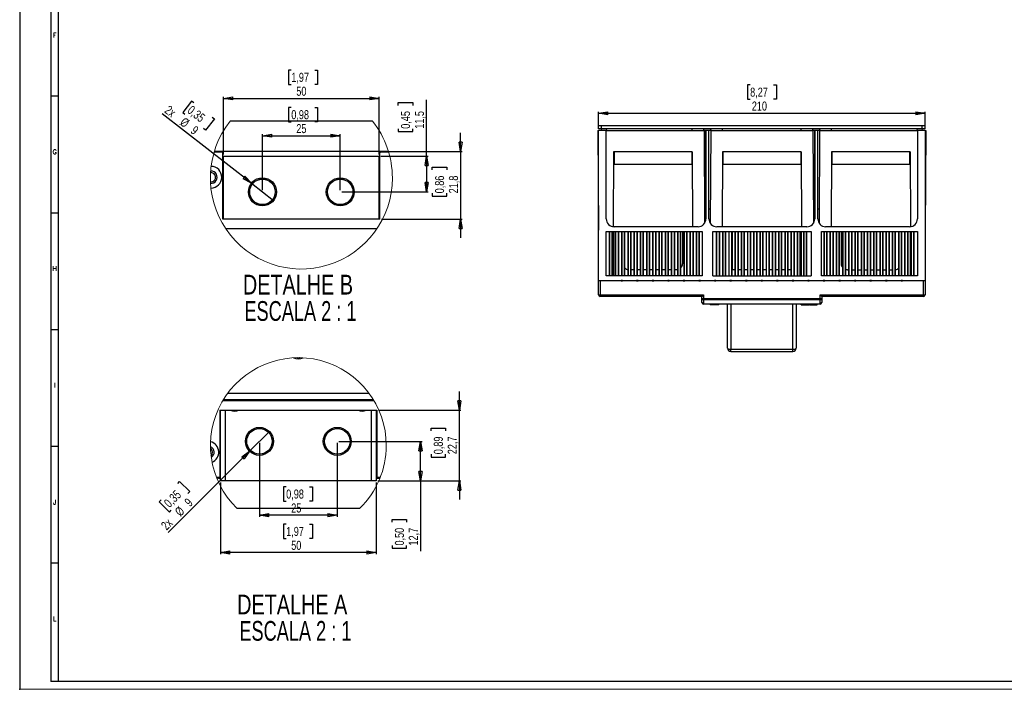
# Model space of a CAD drawing. Header units: millimetres. Extents: x 0 to 1189, y 0 to 841.
# Tile 1 of 14: x 0 to 633, y 0 to 430. Entities that reach past the tile are written whole.
import ezdxf

# ---------------------------------------------------------------- set-up
doc = ezdxf.new("R2010")
doc.units = ezdxf.units.MM
doc.header["$PDSIZE"] = -1
doc.layers.add('FORMAT', color=7, linetype='Continuous')
doc.layers.add('FORMATO', color=7, linetype='Continuous')
doc.styles.add('SLDTEXTSTYLE0', font='ROMANS')
doc.styles.add('SLDTEXTSTYLE3', font='TXT', dxfattribs={"width": 0.75})
doc.styles.add('SLDTEXTSTYLE5', font='TXT', dxfattribs={"width": 0.6875})
doc.dimstyles.new('SLDDIMSTYLE0', dxfattribs={"dimtxt": 5.820833, "dimasz": 6, "dimexe": 0, "dimexo": 0.0625, "dimgap": 1.455208, "dimtad": 1, "dimdec": 1, "dimrnd": 1e-09, "dimzin": 12, "dimdsep": 46, "dimtxsty": 'SLDTEXTSTYLE3', "dimblk1": 'CLOSED', "dimblk2": 'CLOSED', "dimsah": 1, "dimcen": 0.09, "dimadec": 0, "dimazin": 3, "dimtfac": 1, "dimtdec": 1, "dimtofl": 0, "dimtmove": 0, "dimatfit": 3, "dimldrblk": 'CLOSED', "dimfxl": 1, "dimfrac": 2, "dimtolj": 1, "dimtzin": 12, "dimarcsym": 0})
doc.dimstyles.new('SLDDIMSTYLE5', dxfattribs={"dimtxt": 5.820833, "dimasz": 6, "dimexe": 0, "dimexo": 0.0625, "dimgap": 1.455208, "dimtad": 1, "dimdec": 1, "dimlfac": 0.5, "dimrnd": 1e-09, "dimzin": 12, "dimdsep": 46, "dimtxsty": 'SLDTEXTSTYLE3', "dimblk1": 'CLOSED', "dimblk2": 'CLOSED', "dimsah": 1, "dimcen": 0.09, "dimadec": 0, "dimazin": 3, "dimtfac": 1, "dimtdec": 1, "dimtofl": 0, "dimtmove": 0, "dimatfit": 3, "dimldrblk": 'CLOSED', "dimfxl": 1, "dimfrac": 2, "dimtolj": 1, "dimtzin": 12, "dimarcsym": 0})
doc.dimstyles.new('SLDDIMSTYLE6', dxfattribs={"dimtxt": 5.820833, "dimasz": 6, "dimexe": 0, "dimexo": 0.0625, "dimgap": 1.455208, "dimtad": 1, "dimdec": 1, "dimlfac": 0.5, "dimrnd": 1e-09, "dimzin": 12, "dimdsep": 46, "dimtxsty": 'SLDTEXTSTYLE3', "dimblk1": 'CLOSED', "dimblk2": 'CLOSED', "dimsah": 1, "dimcen": 0.09, "dimadec": 0, "dimazin": 3, "dimtfac": 1, "dimtdec": 1, "dimtmove": 0, "dimatfit": 0, "dimldrblk": 'CLOSED', "dimfxl": 1, "dimfrac": 2, "dimtolj": 1, "dimtzin": 12, "dimarcsym": 0})
doc.dimstyles.new('SLDDIMSTYLE7', dxfattribs={"dimtxt": 5.820833, "dimasz": 6, "dimexe": 0, "dimexo": 0.0625, "dimgap": 1.455208, "dimtad": 1, "dimdec": 1, "dimlfac": 0.5, "dimrnd": 1e-09, "dimzin": 12, "dimdsep": 46, "dimtxsty": 'SLDTEXTSTYLE3', "dimblk1": 'NONE', "dimblk2": 'CLOSED', "dimsah": 1, "dimcen": 0, "dimadec": 0, "dimazin": 3, "dimtfac": 1, "dimtdec": 1, "dimtmove": 0, "dimatfit": 3, "dimldrblk": 'NONE', "dimfxl": 1, "dimfrac": 2, "dimtolj": 1, "dimtzin": 12, "dimarcsym": 0})

# ---------------------------------------------------------------- blocks, each defined once
blk = doc.blocks.new('_CLOSED')
at = {"color": 0, "linetype": 'ByBlock', "lineweight": -2}
for p, q in [((-1, 0.166667), (0, 0)), ((-1, 0.166667), (-1, -0.166667)), ((0, 0), (-1, -0.166667)), ((0, 0), (-1, 0))]:
    blk.add_line(p, q, dxfattribs=at)
blk = doc.blocks.new('_D_10')
at = {"layer": 'FORMAT'}
for p, q in [((469.52, 388.31), (467.75, 388.31)), ((467.75, 388.31), (467.75, 379.07)), ((484.57, 388.31), (486.34, 388.31)), ((486.34, 388.31), (486.34, 379.07)), ((467.75, 379.07), (469.52, 379.07)), ((486.34, 379.07), (484.57, 379.07)), ((372.03, 360.22), (372.03, 371.12)), ((372.03, 370.12), (582.03, 370.12)), ((582.03, 360.22), (582.03, 371.12))]:
    blk.add_line(p, q, dxfattribs=at)
at = {"layer": 'FORMAT', "xscale": 6, "yscale": 6, "rotation": 180}
blk.add_blockref('_CLOSED', (372.03, 370.12, -10.7), dxfattribs=at)
at = {"layer": 'FORMAT', "xscale": 6, "yscale": 6}
blk.add_blockref('_CLOSED', (582.03, 370.12, -10.7), dxfattribs=at)
at = {"layer": 'FORMAT', "char_height": 5.821, "attachment_point": 1, "style": 'SLDTEXTSTYLE3'}
for s, insert in [('8,27', (469.52, 386.57)), ('210', (470.59, 377.63))]:
    blk.add_mtext(s, dxfattribs=dict(at, insert=insert))
blk = doc.blocks.new('_D_19')
at = {"layer": 'FORMAT'}
for p, q in [((154.12, 158.3), (154.12, 110.9)), ((204.12, 158.3), (204.12, 110.9)), ((171.3, 130.09), (169.53, 130.09)), ((169.53, 130.09), (169.53, 120.84)), ((186.35, 130.09), (188.12, 130.09)), ((188.12, 130.09), (188.12, 120.84)), ((169.53, 120.84), (171.3, 120.84)), ((188.12, 120.84), (186.35, 120.84)), ((204.12, 111.9), (154.12, 111.9))]:
    blk.add_line(p, q, dxfattribs=at)
at = {"layer": 'FORMAT', "xscale": 6, "yscale": 6, "rotation": 180}
blk.add_blockref('_CLOSED', (154.12, 111.9, -36.49), dxfattribs=at)
at = {"layer": 'FORMAT', "xscale": 6, "yscale": 6}
blk.add_blockref('_CLOSED', (204.12, 111.9, -36.49), dxfattribs=at)
at = {"layer": 'FORMAT', "char_height": 5.821, "attachment_point": 1, "style": 'SLDTEXTSTYLE3'}
for s, insert in [('0,98', (171.3, 128.35)), ('25', (174.53, 119.4))]:
    blk.add_mtext(s, dxfattribs=dict(at, insert=insert))
blk = doc.blocks.new('_D_20')
at = {"layer": 'FORMAT'}
for p, q in [((205.12, 159.3), (258.6, 159.3)), ((257.6, 133.9), (257.6, 159.3)), ((230.12, 133.9), (258.6, 133.9)), ((257.6, 133.9), (257.6, 88.84)), ((239.41, 107.43), (239.41, 109.2)), ((239.41, 109.2), (248.66, 109.2)), ((248.66, 109.2), (248.66, 107.43)), ((239.41, 92.38), (239.41, 90.61)), ((239.41, 90.61), (248.66, 90.61)), ((248.66, 90.61), (248.66, 92.38))]:
    blk.add_line(p, q, dxfattribs=at)
at = {"layer": 'FORMAT', "xscale": 6, "yscale": 6}
for p, rotation in [((257.6, 159.3, -36.49), 90), ((257.6, 133.9, -36.49), 270)]:
    blk.add_blockref('_CLOSED', p, dxfattribs=dict(at, rotation=rotation))
at = {"layer": 'FORMAT', "char_height": 5.821, "attachment_point": 1, "rotation": 90, "style": 'SLDTEXTSTYLE3'}
for s, insert in [('0,50', (241.15, 92.38)), ('12,7', (250.1, 92.38))]:
    blk.add_mtext(s, dxfattribs=dict(at, insert=insert))
blk = doc.blocks.new('_D_21')
at = {"layer": 'FORMAT'}
for p, q in [((282.62, 179.3), (282.62, 191.3)), ((230.62, 179.3), (283.62, 179.3)), ((282.62, 133.9), (282.62, 179.3)), ((264.43, 166.07), (264.43, 167.84)), ((264.43, 167.84), (273.68, 167.84)), ((273.68, 167.84), (273.68, 166.07)), ((264.43, 151.02), (264.43, 149.25)), ((264.43, 149.25), (273.68, 149.25)), ((273.68, 149.25), (273.68, 151.02)), ((230.12, 133.9), (283.62, 133.9)), ((282.62, 133.9), (282.62, 121.9))]:
    blk.add_line(p, q, dxfattribs=at)
at = {"layer": 'FORMAT', "xscale": 6, "yscale": 6}
for p, rotation in [((282.62, 179.3, -36.49), 270), ((282.62, 133.9, -36.49), 90)]:
    blk.add_blockref('_CLOSED', p, dxfattribs=dict(at, rotation=rotation))
at = {"layer": 'FORMAT', "char_height": 5.821, "attachment_point": 1, "rotation": 90, "style": 'SLDTEXTSTYLE3'}
for s, insert in [('0,89', (266.18, 151.02)), ('22,7', (275.12, 151.02))]:
    blk.add_mtext(s, dxfattribs=dict(at, insert=insert))
blk = doc.blocks.new('_D_22')
at = {"layer": 'FORMAT'}
for p, q in [((147.76, 152.94), (160.48, 165.67)), ((147.76, 152.94), (95.52, 100.7)), ((101.55, 132.32), (102.8, 133.57)), ((102.8, 133.57), (109.34, 127.03)), ((109.34, 127.03), (108.09, 125.78)), ((90.9, 121.68), (89.65, 120.42)), ((89.65, 120.42), (96.19, 113.88)), ((96.19, 113.88), (97.44, 115.14))]:
    blk.add_line(p, q, dxfattribs=at)
at = {"layer": 'FORMAT', "xscale": 6, "yscale": 6, "rotation": 45}
blk.add_blockref('_CLOSED', (147.76, 152.94, -36.49), dxfattribs=at)
at = {"layer": 'FORMAT', "attachment_point": 1, "rotation": 45, "style": 'SLDTEXTSTYLE3'}
for s, insert, char_height in [('0,35', (92.14, 120.44), 5.821), ('9', (105.37, 121.03), 5.82), ('%%c', (99.15, 114.81), 5.821), ('2x', (90.28, 105.94), 5.821)]:
    blk.add_mtext(s, dxfattribs=dict(at, insert=insert, char_height=char_height))
blk = doc.blocks.new('_NONE')
blk = doc.blocks.new('_D_23')
at = {"layer": 'FORMAT'}
for p, q in [((129.12, 132.9), (129.12, 86.9)), ((229.12, 132.9), (229.12, 86.9)), ((171.3, 106.09), (169.53, 106.09)), ((169.53, 106.09), (169.53, 96.84)), ((186.35, 106.09), (188.12, 106.09)), ((188.12, 106.09), (188.12, 96.84)), ((169.53, 96.84), (171.3, 96.84)), ((188.12, 96.84), (186.35, 96.84)), ((229.12, 87.9), (129.12, 87.9))]:
    blk.add_line(p, q, dxfattribs=at)
at = {"layer": 'FORMAT', "xscale": 6, "yscale": 6, "rotation": 180}
blk.add_blockref('_CLOSED', (129.12, 87.9, -36.49), dxfattribs=at)
at = {"layer": 'FORMAT', "xscale": 6, "yscale": 6}
blk.add_blockref('_CLOSED', (229.12, 87.9, -36.49), dxfattribs=at)
at = {"layer": 'FORMAT', "char_height": 5.821, "attachment_point": 1, "style": 'SLDTEXTSTYLE3'}
for s, insert in [('1,97', (171.3, 104.35)), ('50', (174.53, 95.4))]:
    blk.add_mtext(s, dxfattribs=dict(at, insert=insert))
blk = doc.blocks.new('SW_NOTE_1')
at = {"layer": 'FORMAT', "color": 0, "char_height": 12.7, "attachment_point": 2}
for s, insert, style in [('DETALHE A', (42.27, 16.37), 'SLDTEXTSTYLE3'), ('ESCALA 2 : 1', (44.29, -0.56), 'SLDTEXTSTYLE5')]:
    blk.add_mtext(s, dxfattribs=dict(at, insert=insert, style=style))
blk = doc.blocks.new('_D_24')
at = {"layer": 'FORMAT'}
for p, q in [((174.58, 373.86), (172.81, 373.86)), ((172.81, 373.86), (172.81, 364.61)), ((189.62, 373.86), (191.39, 373.86)), ((191.39, 373.86), (191.39, 364.61)), ((172.81, 364.61), (174.58, 364.61)), ((191.39, 364.61), (189.62, 364.61)), ((156.03, 320.6), (156.03, 356.67)), ((156.03, 355.67), (206.03, 355.67)), ((206.03, 320.6), (206.03, 356.67))]:
    blk.add_line(p, q, dxfattribs=at)
at = {"layer": 'FORMAT', "xscale": 6, "yscale": 6, "rotation": 180}
blk.add_blockref('_CLOSED', (156.03, 355.67, -36.49), dxfattribs=at)
at = {"layer": 'FORMAT', "xscale": 6, "yscale": 6}
blk.add_blockref('_CLOSED', (206.03, 355.67, -36.49), dxfattribs=at)
at = {"layer": 'FORMAT', "char_height": 5.821, "attachment_point": 1, "style": 'SLDTEXTSTYLE3'}
for s, insert in [('0,98', (174.58, 372.11)), ('25', (177.8, 363.17))]:
    blk.add_mtext(s, dxfattribs=dict(at, insert=insert))
blk = doc.blocks.new('_D_25')
at = {"layer": 'FORMAT'}
for p, q in [((243.35, 375.19), (243.35, 376.96)), ((243.35, 376.96), (252.6, 376.96)), ((252.6, 376.96), (252.6, 375.19)), ((261.54, 342.6), (261.54, 378.73)), ((243.35, 360.15), (243.35, 358.38)), ((243.35, 358.38), (252.6, 358.38)), ((252.6, 358.38), (252.6, 360.15)), ((232.03, 342.6), (262.54, 342.6)), ((261.54, 342.6), (261.54, 319.6)), ((207.03, 319.6), (262.54, 319.6))]:
    blk.add_line(p, q, dxfattribs=at)
at = {"layer": 'FORMAT', "xscale": 6, "yscale": 6}
for p, rotation in [((261.54, 342.6, -36.49), 90), ((261.54, 319.6, -36.49), 270)]:
    blk.add_blockref('_CLOSED', p, dxfattribs=dict(at, rotation=rotation))
at = {"layer": 'FORMAT', "char_height": 5.821, "attachment_point": 1, "rotation": 90, "style": 'SLDTEXTSTYLE3'}
for s, insert in [('0,45', (245.09, 360.15)), ('11,5', (254.03, 360.15))]:
    blk.add_mtext(s, dxfattribs=dict(at, insert=insert))
blk = doc.blocks.new('_D_26')
at = {"layer": 'FORMAT'}
for p, q in [((283.41, 345.53), (283.41, 357.53)), ((232.53, 345.53), (284.41, 345.53)), ((283.41, 345.53), (283.41, 302)), ((265.22, 333.71), (265.22, 335.48)), ((265.22, 335.48), (274.47, 335.48)), ((274.47, 335.48), (274.47, 333.71)), ((265.22, 318.66), (265.22, 316.89)), ((265.22, 316.89), (274.47, 316.89)), ((274.47, 316.89), (274.47, 318.66)), ((232.53, 302), (284.41, 302)), ((283.41, 302), (283.41, 290))]:
    blk.add_line(p, q, dxfattribs=at)
at = {"layer": 'FORMAT', "xscale": 6, "yscale": 6}
for p, rotation in [((283.41, 345.53, -36.49), 270), ((283.41, 302, -36.49), 90)]:
    blk.add_blockref('_CLOSED', p, dxfattribs=dict(at, rotation=rotation))
at = {"layer": 'FORMAT', "char_height": 5.821, "attachment_point": 1, "rotation": 90, "style": 'SLDTEXTSTYLE3'}
for s, insert in [('0,86', (266.96, 318.66)), ('21,8', (275.9, 318.66))]:
    blk.add_mtext(s, dxfattribs=dict(at, insert=insert))
blk = doc.blocks.new('_D_27')
at = {"layer": 'FORMAT'}
for p, q in [((110.47, 377.97), (104.79, 370.68)), ((111.87, 376.89), (110.47, 377.97)), ((148.93, 325.13), (91.63, 369.72)), ((104.79, 370.68), (106.19, 369.59)), ((123.75, 367.65), (125.14, 366.56)), ((125.14, 366.56), (119.46, 359.26)), ((119.46, 359.26), (118.07, 360.35)), ((148.93, 325.13), (163.14, 314.07))]:
    blk.add_line(p, q, dxfattribs=at)
at = {"layer": 'FORMAT', "xscale": 6, "yscale": 6, "rotation": 322.1119948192}
blk.add_blockref('_CLOSED', (148.93, 325.13, -36.49), dxfattribs=at)
at = {"layer": 'FORMAT', "attachment_point": 1, "rotation": 322.11199, "style": 'SLDTEXTSTYLE3'}
for s, insert, char_height in [('2x', (96.18, 375.56), 5.821), ('0,35', (110.8, 375.51), 5.821), ('%%c', (106.08, 367.85), 5.821), ('9', (113.02, 362.46), 5.82)]:
    blk.add_mtext(s, dxfattribs=dict(at, insert=insert, char_height=char_height))
blk = doc.blocks.new('_D_28')
at = {"layer": 'FORMAT'}
for p, q in [((174.58, 397.86), (172.81, 397.86)), ((172.81, 397.86), (172.81, 388.61)), ((189.62, 397.86), (191.39, 397.86)), ((191.39, 397.86), (191.39, 388.61)), ((172.81, 388.61), (174.58, 388.61)), ((191.39, 388.61), (189.62, 388.61)), ((131.03, 343.6), (131.03, 380.67)), ((231.03, 343.6), (231.03, 380.67)), ((131.03, 379.67), (231.03, 379.67))]:
    blk.add_line(p, q, dxfattribs=at)
at = {"layer": 'FORMAT', "xscale": 6, "yscale": 6}
for p, rotation in [((131.03, 379.67, -36.49), 180), ((231.03, 379.67, -36.49), 360)]:
    blk.add_blockref('_CLOSED', p, dxfattribs=dict(at, rotation=rotation))
at = {"layer": 'FORMAT', "char_height": 5.821, "attachment_point": 1, "style": 'SLDTEXTSTYLE3'}
for s, insert in [('1,97', (174.58, 396.11)), ('50', (177.8, 387.17))]:
    blk.add_mtext(s, dxfattribs=dict(at, insert=insert))
blk = doc.blocks.new('SW_NOTE_2')
at = {"layer": 'FORMAT', "color": 0, "char_height": 12.7, "attachment_point": 2}
for s, insert, style in [('DETALHE B', (41.27, 16.37), 'SLDTEXTSTYLE3'), ('ESCALA 2 : 1', (42.87, -0.56), 'SLDTEXTSTYLE5')]:
    blk.add_mtext(s, dxfattribs=dict(at, insert=insert, style=style))

msp = doc.modelspace()

# ---------------------------------------------------------------- linework, layer by layer
at = {"color": 7, "linetype": 'Continuous', "lineweight": 25}
for p, q in [((226.7687, 364.9997), (135.2993, 364.9997)), ((372.0252, 360.1246), (372.0252, 362.1246)), ((374.0252, 362.1246), (372.0252, 362.1246)), ((374.0252, 360.1246), (374.0252, 362.1246)), ((580.0252, 362.1246), (374.0252, 362.1246)), ((580.0252, 360.1246), (580.0252, 362.1246)), ((582.0252, 362.1246), (580.0252, 362.1246)), ((582.0252, 360.1246), (582.0252, 362.1246)), ((371.6901, 358.9246), (372.0252, 294.9246)), ((371.6901, 358.9246), (372.0252, 358.9246)), ((374.0252, 360.1246), (372.0252, 360.1246)), ((372.0252, 262.4246), (372.0252, 359.2246)), ((372.0252, 359.2246), (377.0252, 359.2246)), ((580.0252, 360.1246), (374.0252, 360.1246)), ((374.0706, 359.2246), (374.0863, 360.1246)), ((377.0252, 302.2246), (377.0252, 359.2246)), ((377.0252, 358.9246), (439.8901, 358.9246)), ((377.0858, 360.1246), (377.0649, 358.9246)), ((432.3154, 358.9246), (432.3363, 360.1246)), ((439.3752, 358.9246), (439.3752, 359.2246)), ((439.3752, 359.2246), (441.0227, 359.2246)), ((439.8219, 359.2246), (439.814, 360.1246)), ((439.8901, 358.9246), (440.2014, 299.4751)), ((441.0227, 308.7246), (441.0227, 359.2246)), ((441.0227, 359.2246), (441.0252, 359.2246)), ((441.0252, 359.2246), (441.0252, 302.2246)), ((441.0252, 359.2246), (443.0252, 359.2246)), ((443.0252, 302.2246), (443.0252, 359.2246)), ((443.0252, 359.2246), (443.0277, 359.2246)), ((443.0277, 308.7246), (443.0277, 359.2246)), ((443.0277, 359.2246), (444.6752, 359.2246)), ((444.1603, 358.9246), (443.849, 299.4751)), ((444.1603, 358.9246), (509.8901, 358.9246)), ((444.2285, 359.2246), (444.2364, 360.1246)), ((444.6752, 358.9246), (444.6752, 359.2246)), ((451.7351, 358.9246), (451.7141, 360.1246)), ((502.3154, 358.9246), (502.3363, 360.1246)), ((509.3752, 358.9246), (509.3752, 359.2246)), ((509.3752, 359.2246), (511.0227, 359.2246)), ((509.8219, 359.2246), (509.814, 360.1246)), ((509.8901, 358.9246), (510.2014, 299.4751)), ((511.0227, 308.7246), (511.0227, 359.2246)), ((511.0227, 359.2246), (511.0252, 359.2246)), ((511.0252, 359.2246), (511.0252, 302.2246)), ((511.0252, 359.2246), (513.0252, 359.2246)), ((513.0252, 302.2246), (513.0252, 359.2246)), ((513.0252, 359.2246), (513.0277, 359.2246)), ((513.0277, 308.7246), (513.0277, 359.2246)), ((513.0277, 359.2246), (514.6752, 359.2246)), ((514.1603, 358.9246), (513.849, 299.4751)), ((514.1603, 358.9246), (577.0252, 358.9246)), ((514.2285, 359.2246), (514.2364, 360.1246)), ((514.6752, 358.9246), (514.6752, 359.2246)), ((521.7351, 358.9246), (521.7141, 360.1246)), ((576.9855, 358.9246), (576.9646, 360.1246)), ((577.0252, 359.2246), (577.0252, 302.2246)), ((577.0252, 359.2246), (582.0252, 359.2246)), ((579.9641, 360.1246), (579.9798, 359.2246)), ((582.0252, 360.1246), (580.0252, 360.1246)), ((582.0252, 359.2246), (582.0252, 262.4246)), ((582.3603, 358.9246), (582.0252, 294.9246)), ((582.0252, 358.9246), (582.3603, 358.9246)), ((130.534, 344.9997), (124.9003, 344.9997)), ((125.1014, 345.6699), (236.9666, 345.6699)), ((130.534, 345.5285), (130.0052, 344.9997)), ((231.534, 345.5285), (130.534, 345.5285)), ((130.534, 345.5285), (130.534, 344.9997)), ((130.534, 301.9996), (130.534, 344.9997)), ((131.034, 301.9996), (131.034, 342.5996)), ((131.034, 342.5996), (231.034, 342.5996)), ((231.034, 301.9996), (231.034, 342.5996)), ((231.534, 345.5285), (232.0628, 344.9997)), ((231.534, 344.9997), (231.534, 345.5285)), ((231.534, 301.9996), (231.534, 344.9997)), ((237.1677, 344.9997), (231.534, 344.9997)), ((381.7752, 345.4246), (381.523, 297.2498)), ((432.2752, 345.4246), (381.7752, 345.4246)), ((382.0252, 345.4246), (382.0252, 337.4246)), ((432.0252, 345.4246), (432.0252, 337.4246)), ((432.2752, 345.4246), (432.5276, 297.2246)), ((451.7752, 345.4246), (451.5228, 297.2246)), ((502.2752, 345.4246), (451.7752, 345.4246)), ((452.0252, 345.4246), (452.0252, 337.4246)), ((502.0252, 345.4246), (502.0252, 337.4246)), ((502.2752, 345.4246), (502.5276, 297.2246)), ((521.7752, 345.4246), (521.5228, 297.2246)), ((572.2752, 345.4246), (521.7752, 345.4246)), ((522.0252, 345.4246), (522.0252, 337.4246)), ((572.0252, 345.4246), (572.0252, 337.4246)), ((572.2752, 345.4246), (572.5275, 297.2498)), ((382.0252, 337.4246), (432.0252, 337.4246)), ((452.0252, 337.4246), (502.0252, 337.4246)), ((522.0252, 337.4246), (572.0252, 337.4246)), ((122.884, 332.9997), (122.6996, 332.9652)), ((440.153, 308.7246), (441.0227, 308.7246)), ((441.0227, 308.7246), (441.0252, 308.7246)), ((443.0252, 308.7246), (443.0277, 308.7246)), ((443.0277, 308.7246), (443.8975, 308.7246)), ((510.153, 308.7246), (511.0227, 308.7246)), ((511.0227, 308.7246), (511.0252, 308.7246)), ((513.0252, 308.7246), (513.0277, 308.7246)), ((513.0277, 308.7246), (513.8975, 308.7246)), ((231.534, 301.9996), (130.534, 301.9996)), ((132.399, 295.9997), (229.6689, 295.9997)), ((377.0252, 265.7246), (377.0252, 294.2246)), ((377.0252, 294.2246), (438.6252, 294.2246)), ((379.0252, 265.7246), (379.0252, 294.2246)), ((379.2252, 265.7246), (379.2252, 294.2246)), ((380.8252, 265.7246), (380.8252, 294.2246)), ((381.0252, 265.7246), (381.0252, 294.2246)), ((381.7752, 294.2246), (381.7752, 265.7246)), ((436.0252, 297.2246), (382.0252, 297.2246)), ((383.0252, 265.7246), (383.0252, 294.2246)), ((383.2252, 265.7246), (383.2252, 294.2246)), ((384.8252, 265.7246), (384.8252, 294.2246)), ((385.0252, 265.7246), (385.0252, 294.2246)), ((387.0252, 265.7246), (387.0252, 294.2246)), ((387.2252, 265.7246), (387.2252, 294.2246)), ((388.8252, 265.7246), (388.8252, 294.2246)), ((389.0252, 265.7246), (389.0252, 294.2246)), ((391.0252, 265.7246), (391.0252, 294.2246)), ((391.2252, 265.7246), (391.2252, 294.2246)), ((392.8252, 265.7246), (392.8252, 294.2246)), ((393.0252, 265.7246), (393.0252, 294.2246)), ((395.0252, 265.7246), (395.0252, 294.2246)), ((395.2252, 265.7246), (395.2252, 294.2246)), ((396.8252, 265.7246), (396.8252, 294.2246)), ((397.0252, 265.7246), (397.0252, 294.2246)), ((399.0252, 265.7246), (399.0252, 294.2246)), ((399.2252, 265.7246), (399.2252, 294.2246)), ((400.8252, 265.7246), (400.8252, 294.2246)), ((401.0252, 265.7246), (401.0252, 294.2246)), ((403.0252, 265.7246), (403.0252, 294.2246)), ((403.2252, 265.7246), (403.2252, 294.2246)), ((404.8252, 265.7246), (404.8252, 294.2246)), ((405.0252, 265.7246), (405.0252, 294.2246)), ((407.0252, 265.7246), (407.0252, 294.2246)), ((407.2252, 265.7246), (407.2252, 294.2246)), ((408.8252, 265.7246), (408.8252, 294.2246)), ((409.0252, 265.7246), (409.0252, 294.2246)), ((411.0252, 265.7246), (411.0252, 294.2246)), ((411.2252, 265.7246), (411.2252, 294.2246)), ((412.8252, 265.7246), (412.8252, 294.2246)), ((413.0252, 265.7246), (413.0252, 294.2246)), ((415.0252, 265.7246), (415.0252, 294.2246)), ((415.2252, 265.7246), (415.2252, 294.2246)), ((416.8252, 265.7246), (416.8252, 294.2246)), ((417.0252, 265.7246), (417.0252, 294.2246)), ((419.0252, 265.7246), (419.0252, 294.2246)), ((419.2252, 265.7246), (419.2252, 294.2246)), ((420.8252, 265.7246), (420.8252, 294.2246)), ((421.0252, 265.7246), (421.0252, 294.2246)), ((423.0252, 265.7246), (423.0252, 294.2246)), ((423.2252, 265.7246), (423.2252, 294.2246)), ((424.8252, 265.7246), (424.8252, 294.2246)), ((425.0252, 265.7246), (425.0252, 294.2246)), ((426.0252, 294.2246), (426.0252, 273.4246)), ((427.0252, 265.7246), (427.0252, 294.2246)), ((427.2252, 265.7246), (427.2252, 294.2246)), ((428.8252, 265.7246), (428.8252, 294.2246)), ((429.0252, 265.7246), (429.0252, 294.2246)), ((431.0252, 265.7246), (431.0252, 294.2246)), ((431.2252, 265.7246), (431.2252, 294.2246)), ((432.8252, 265.7246), (432.8252, 294.2246)), ((433.0252, 265.7246), (433.0252, 294.2246)), ((435.0252, 265.7246), (435.0252, 294.2246)), ((435.2252, 265.7246), (435.2252, 294.2246)), ((436.8252, 265.7246), (436.8252, 294.2246)), ((437.0252, 265.7246), (437.0252, 294.2246)), ((438.6252, 294.2246), (438.6252, 265.7246)), ((445.4252, 265.7246), (445.4252, 294.2246)), ((445.4252, 294.2246), (508.6252, 294.2246)), ((447.9252, 265.7246), (447.9252, 294.2246)), ((506.0252, 297.2246), (448.0252, 297.2246)), ((448.1252, 265.7246), (448.1252, 294.2246)), ((449.7252, 265.7246), (449.7252, 294.2246)), ((449.9252, 265.7246), (449.9252, 294.2246)), ((451.7752, 294.2246), (451.7752, 265.7246)), ((451.9252, 265.7246), (451.9252, 294.2246)), ((452.1252, 265.7246), (452.1252, 294.2246)), ((453.7252, 265.7246), (453.7252, 294.2246)), ((453.9252, 265.7246), (453.9252, 294.2246)), ((455.9252, 265.7246), (455.9252, 294.2246)), ((456.1252, 265.7246), (456.1252, 294.2246)), ((457.7252, 265.7246), (457.7252, 294.2246)), ((457.9252, 265.7246), (457.9252, 294.2246)), ((458.0252, 294.2246), (458.0252, 269.4246)), ((459.9252, 265.7246), (459.9252, 294.2246)), ((460.1252, 265.7246), (460.1252, 294.2246)), ((461.7252, 265.7246), (461.7252, 294.2246)), ((461.9252, 265.7246), (461.9252, 294.2246)), ((463.9252, 265.7246), (463.9252, 294.2246)), ((464.1252, 265.7246), (464.1252, 294.2246)), ((465.7252, 265.7246), (465.7252, 294.2246)), ((465.9252, 265.7246), (465.9252, 294.2246)), ((467.9252, 265.7246), (467.9252, 294.2246)), ((468.1252, 265.7246), (468.1252, 294.2246)), ((469.7252, 265.7246), (469.7252, 294.2246)), ((469.9252, 265.7246), (469.9252, 294.2246)), ((471.9252, 265.7246), (471.9252, 294.2246)), ((472.1252, 265.7246), (472.1252, 294.2246)), ((473.7252, 265.7246), (473.7252, 294.2246)), ((473.9252, 265.7246), (473.9252, 294.2246)), ((475.9252, 265.7246), (475.9252, 294.2246)), ((476.1252, 265.7246), (476.1252, 294.2246)), ((477.7252, 265.7246), (477.7252, 294.2246)), ((477.9252, 265.7246), (477.9252, 294.2246)), ((479.9252, 265.7246), (479.9252, 294.2246)), ((480.1252, 265.7246), (480.1252, 294.2246)), ((481.7252, 265.7246), (481.7252, 294.2246)), ((481.9252, 265.7246), (481.9252, 294.2246)), ((483.9252, 265.7246), (483.9252, 294.2246)), ((484.1252, 265.7246), (484.1252, 294.2246)), ((485.7252, 265.7246), (485.7252, 294.2246)), ((485.9252, 265.7246), (485.9252, 294.2246)), ((487.9252, 265.7246), (487.9252, 294.2246)), ((488.1252, 265.7246), (488.1252, 294.2246)), ((489.7252, 265.7246), (489.7252, 294.2246)), ((489.9252, 265.7246), (489.9252, 294.2246)), ((491.9252, 265.7246), (491.9252, 294.2246)), ((492.1252, 265.7246), (492.1252, 294.2246)), ((493.7252, 265.7246), (493.7252, 294.2246)), ((493.9252, 265.7246), (493.9252, 294.2246)), ((495.9252, 265.7246), (495.9252, 294.2246)), ((496.1252, 265.7246), (496.1252, 294.2246)), ((497.7252, 265.7246), (497.7252, 294.2246)), ((497.9252, 265.7246), (497.9252, 294.2246)), ((499.9252, 265.7246), (499.9252, 294.2246)), ((500.1252, 265.7246), (500.1252, 294.2246)), ((501.7252, 265.7246), (501.7252, 294.2246)), ((501.9252, 265.7246), (501.9252, 294.2246)), ((502.2752, 294.2246), (502.2752, 265.7246)), ((503.9252, 265.7246), (503.9252, 294.2246)), ((504.1252, 265.7246), (504.1252, 294.2246)), ((505.7252, 265.7246), (505.7252, 294.2246)), ((505.9252, 265.7246), (505.9252, 294.2246)), ((508.6252, 294.2246), (508.6252, 265.7246)), ((515.4252, 265.7246), (515.4252, 294.2246)), ((515.4252, 294.2246), (577.0252, 294.2246)), ((517.0252, 265.7246), (517.0252, 294.2246)), ((517.2252, 265.7246), (517.2252, 294.2246)), ((572.0252, 297.2246), (518.0252, 297.2246)), ((518.8252, 265.7246), (518.8252, 294.2246)), ((519.0252, 265.7246), (519.0252, 294.2246)), ((521.0252, 265.7246), (521.0252, 294.2246)), ((521.2252, 265.7246), (521.2252, 294.2246)), ((522.8252, 265.7246), (522.8252, 294.2246)), ((523.0252, 265.7246), (523.0252, 294.2246)), ((525.0252, 265.7246), (525.0252, 294.2246)), ((525.2252, 265.7246), (525.2252, 294.2246)), ((526.8252, 265.7246), (526.8252, 294.2246)), ((527.0252, 265.7246), (527.0252, 294.2246)), ((528.0252, 294.2246), (528.0252, 273.4246)), ((529.0252, 265.7246), (529.0252, 294.2246)), ((529.2252, 265.7246), (529.2252, 294.2246)), ((530.8252, 265.7246), (530.8252, 294.2246)), ((531.0252, 265.7246), (531.0252, 294.2246)), ((533.0252, 265.7246), (533.0252, 294.2246)), ((533.2252, 265.7246), (533.2252, 294.2246)), ((534.8252, 265.7246), (534.8252, 294.2246)), ((535.0252, 265.7246), (535.0252, 294.2246)), ((537.0252, 265.7246), (537.0252, 294.2246)), ((537.2252, 265.7246), (537.2252, 294.2246)), ((538.8252, 265.7246), (538.8252, 294.2246)), ((539.0252, 265.7246), (539.0252, 294.2246)), ((541.0252, 265.7246), (541.0252, 294.2246)), ((541.2252, 265.7246), (541.2252, 294.2246)), ((542.8252, 265.7246), (542.8252, 294.2246)), ((543.0252, 265.7246), (543.0252, 294.2246)), ((545.0252, 265.7246), (545.0252, 294.2246)), ((545.2252, 265.7246), (545.2252, 294.2246)), ((546.8252, 265.7246), (546.8252, 294.2246)), ((547.0252, 265.7246), (547.0252, 294.2246)), ((549.0252, 265.7246), (549.0252, 294.2246)), ((549.2252, 265.7246), (549.2252, 294.2246)), ((550.8252, 265.7246), (550.8252, 294.2246)), ((551.0252, 265.7246), (551.0252, 294.2246)), ((553.0252, 265.7246), (553.0252, 294.2246)), ((553.2252, 265.7246), (553.2252, 294.2246)), ((554.8252, 265.7246), (554.8252, 294.2246)), ((555.0252, 265.7246), (555.0252, 294.2246)), ((557.0252, 265.7246), (557.0252, 294.2246)), ((557.2252, 265.7246), (557.2252, 294.2246)), ((558.8252, 265.7246), (558.8252, 294.2246)), ((559.0252, 265.7246), (559.0252, 294.2246)), ((561.0252, 265.7246), (561.0252, 294.2246)), ((561.2252, 265.7246), (561.2252, 294.2246)), ((562.8252, 265.7246), (562.8252, 294.2246)), ((563.0252, 265.7246), (563.0252, 294.2246)), ((565.0252, 265.7246), (565.0252, 294.2246)), ((565.2252, 265.7246), (565.2252, 294.2246)), ((566.8252, 265.7246), (566.8252, 294.2246)), ((567.0252, 265.7246), (567.0252, 294.2246)), ((569.0252, 265.7246), (569.0252, 294.2246)), ((569.2252, 265.7246), (569.2252, 294.2246)), ((570.8252, 265.7246), (570.8252, 294.2246)), ((571.0252, 265.7246), (571.0252, 294.2246)), ((572.2752, 294.2246), (572.2752, 265.7246)), ((573.0252, 265.7246), (573.0252, 294.2246)), ((573.2252, 265.7246), (573.2252, 294.2246)), ((574.8252, 265.7246), (574.8252, 294.2246)), ((575.0252, 265.7246), (575.0252, 294.2246)), ((577.0252, 294.2246), (577.0252, 265.7246)), ((395.0252, 269.4246), (393.0252, 269.4246)), ((399.0252, 269.4246), (397.0252, 269.4246)), ((403.0252, 269.4246), (401.0252, 269.4246)), ((407.0252, 269.4246), (405.0252, 269.4246)), ((411.0252, 269.4246), (409.0252, 269.4246)), ((415.0252, 269.4246), (413.0252, 269.4246)), ((419.0252, 269.4246), (417.0252, 269.4246)), ((422.0252, 269.4246), (421.0252, 269.4246)), ((459.9252, 269.4246), (458.0252, 269.4246)), ((463.9252, 269.4246), (461.9252, 269.4246)), ((467.9252, 269.4246), (465.9252, 269.4246)), ((471.9252, 269.4246), (469.9252, 269.4246)), ((475.9252, 269.4246), (473.9252, 269.4246)), ((479.9252, 269.4246), (477.9252, 269.4246)), ((483.9252, 269.4246), (481.9252, 269.4246)), ((487.9252, 269.4246), (485.9252, 269.4246)), ((491.9252, 269.4246), (489.9252, 269.4246)), ((495.9252, 269.4246), (493.9252, 269.4246)), ((532.0252, 269.4246), (533.0252, 269.4246)), ((535.0252, 269.4246), (537.0252, 269.4246)), ((539.0252, 269.4246), (541.0252, 269.4246)), ((543.0252, 269.4246), (545.0252, 269.4246)), ((547.0252, 269.4246), (549.0252, 269.4246)), ((551.0252, 269.4246), (553.0252, 269.4246)), ((555.0252, 269.4246), (557.0252, 269.4246)), ((559.0252, 269.4246), (561.0252, 269.4246)), ((372.1038, 253.4158), (372.0252, 262.4246)), ((386.5252, 262.4246), (372.0252, 262.4246)), ((373.0252, 262.4246), (373.1038, 253.4158)), ((438.6252, 265.7246), (377.0252, 265.7246)), ((386.5252, 262.9246), (387.5252, 262.9246)), ((386.5252, 262.4246), (386.5252, 262.9246)), ((386.5252, 262.4246), (387.5252, 262.4246)), ((387.5252, 262.9246), (387.5252, 262.4246)), ((396.5252, 262.4246), (387.5252, 262.4246)), ((396.5252, 262.9246), (397.5252, 262.9246)), ((396.5252, 262.4246), (396.5252, 262.9246)), ((396.5252, 262.4246), (397.5252, 262.4246)), ((397.5252, 262.9246), (397.5252, 262.4246)), ((406.5252, 262.4246), (397.5252, 262.4246)), ((406.5252, 262.9246), (407.5252, 262.9246)), ((406.5252, 262.4246), (406.5252, 262.9246)), ((406.5252, 262.4246), (407.5252, 262.4246)), ((407.5252, 262.9246), (407.5252, 262.4246)), ((416.5252, 262.4246), (407.5252, 262.4246)), ((416.5252, 262.9246), (417.5252, 262.9246)), ((416.5252, 262.4246), (416.5252, 262.9246)), ((416.5252, 262.4246), (417.5252, 262.4246)), ((417.5252, 262.9246), (417.5252, 262.4246)), ((426.5252, 262.4246), (417.5252, 262.4246)), ((426.5252, 262.9246), (427.5252, 262.9246)), ((426.5252, 262.4246), (426.5252, 262.9246)), ((426.5252, 262.4246), (427.5252, 262.4246)), ((427.5252, 262.9246), (427.5252, 262.4246)), ((436.5252, 262.4246), (427.5252, 262.4246)), ((436.5252, 262.9246), (437.5252, 262.9246)), ((436.5252, 262.4246), (436.5252, 262.9246)), ((436.5252, 262.4246), (437.5252, 262.4246)), ((437.5252, 262.9246), (437.5252, 262.4246)), ((446.5252, 262.4246), (437.5252, 262.4246)), ((445.4252, 265.7246), (508.6252, 265.7246)), ((446.5252, 262.9246), (447.5252, 262.9246)), ((446.5252, 262.4246), (446.5252, 262.9246)), ((446.5252, 262.4246), (447.5252, 262.4246)), ((447.5252, 262.9246), (447.5252, 262.4246)), ((456.5252, 262.4246), (447.5252, 262.4246)), ((456.5252, 262.9246), (457.5252, 262.9246)), ((456.5252, 262.4246), (456.5252, 262.9246)), ((456.5252, 262.4246), (457.5252, 262.4246)), ((457.5252, 262.9246), (457.5252, 262.4246)), ((466.5252, 262.4246), (457.5252, 262.4246)), ((466.5252, 262.9246), (467.5252, 262.9246)), ((466.5252, 262.4246), (466.5252, 262.9246)), ((466.5252, 262.4246), (467.5252, 262.4246)), ((467.5252, 262.9246), (467.5252, 262.4246)), ((476.5252, 262.4246), (467.5252, 262.4246)), ((476.5252, 262.9246), (477.5252, 262.9246)), ((476.5252, 262.4246), (476.5252, 262.9246)), ((476.5252, 262.4246), (477.5252, 262.4246)), ((477.5252, 262.9246), (477.5252, 262.4246)), ((486.5252, 262.4246), (477.5252, 262.4246)), ((486.5252, 262.9246), (487.5252, 262.9246)), ((486.5252, 262.4246), (486.5252, 262.9246)), ((486.5252, 262.4246), (487.5252, 262.4246)), ((487.5252, 262.9246), (487.5252, 262.4246)), ((496.5252, 262.4246), (487.5252, 262.4246)), ((496.5252, 262.9246), (497.5252, 262.9246)), ((496.5252, 262.4246), (496.5252, 262.9246)), ((496.5252, 262.4246), (497.5252, 262.4246)), ((497.5252, 262.9246), (497.5252, 262.4246)), ((506.5252, 262.4246), (497.5252, 262.4246)), ((506.5252, 262.9246), (507.5252, 262.9246)), ((506.5252, 262.4246), (506.5252, 262.9246)), ((506.5252, 262.4246), (507.5252, 262.4246)), ((507.5252, 262.9246), (507.5252, 262.4246)), ((516.5252, 262.4246), (507.5252, 262.4246)), ((577.0252, 265.7246), (515.4252, 265.7246)), ((516.5252, 262.9246), (517.5252, 262.9246)), ((516.5252, 262.4246), (516.5252, 262.9246)), ((516.5252, 262.4246), (517.5252, 262.4246)), ((517.5252, 262.9246), (517.5252, 262.4246)), ((526.5252, 262.4246), (517.5252, 262.4246)), ((526.5252, 262.9246), (527.5252, 262.9246)), ((526.5252, 262.4246), (526.5252, 262.9246)), ((526.5252, 262.4246), (527.5252, 262.4246)), ((527.5252, 262.9246), (527.5252, 262.4246)), ((536.5252, 262.4246), (527.5252, 262.4246)), ((536.5252, 262.9246), (537.5252, 262.9246)), ((536.5252, 262.4246), (536.5252, 262.9246)), ((536.5252, 262.4246), (537.5252, 262.4246)), ((537.5252, 262.9246), (537.5252, 262.4246)), ((546.5252, 262.4246), (537.5252, 262.4246)), ((546.5252, 262.9246), (547.5252, 262.9246)), ((546.5252, 262.4246), (546.5252, 262.9246)), ((546.5252, 262.4246), (547.5252, 262.4246)), ((547.5252, 262.9246), (547.5252, 262.4246)), ((556.5252, 262.4246), (547.5252, 262.4246)), ((556.5252, 262.9246), (557.5252, 262.9246)), ((556.5252, 262.4246), (556.5252, 262.9246)), ((556.5252, 262.4246), (557.5252, 262.4246)), ((557.5252, 262.9246), (557.5252, 262.4246)), ((566.5252, 262.4246), (557.5252, 262.4246)), ((566.5252, 262.9246), (567.5252, 262.9246)), ((566.5252, 262.4246), (566.5252, 262.9246)), ((566.5252, 262.4246), (567.5252, 262.4246)), ((567.5252, 262.9246), (567.5252, 262.4246)), ((582.0252, 262.4246), (567.5252, 262.4246)), ((580.9466, 253.4158), (581.0252, 262.4246)), ((582.0252, 262.4246), (581.9466, 253.4158)), ((373.1038, 253.4158), (439.4738, 253.4158)), ((373.1038, 252.4246), (373.1038, 253.4158)), ((439.4738, 253.4158), (439.4941, 251.08)), ((514.5563, 251.08), (514.5767, 253.4158)), ((514.5767, 253.4158), (580.9466, 253.4158)), ((580.9466, 253.4158), (580.9466, 252.4246)), ((438.1851, 252.4246), (373.1038, 252.4246)), ((438.4942, 251.08), (438.485, 252.1272)), ((438.5166, 248.5158), (438.4942, 251.08)), ((439.4941, 251.08), (514.5563, 251.08)), ((439.4941, 251.08), (439.4941, 250.1491)), ((514.5563, 250.1491), (439.4941, 250.1491)), ((439.4941, 250.1491), (439.5165, 247.5849)), ((439.5165, 247.5849), (514.5339, 247.5849)), ((439.5165, 247.5849), (439.5165, 247.5246)), ((514.5339, 247.5246), (439.5165, 247.5246)), ((443.749, 247.5246), (443.7752, 247.0246)), ((446.0252, 247.0246), (443.7752, 247.0246)), ((446.0252, 247.0246), (445.999, 247.5246)), ((447.0252, 247.0246), (446.0252, 247.0246)), ((447.0252, 247.0246), (447.0514, 247.5246)), ((449.2752, 247.0246), (447.0252, 247.0246)), ((449.2752, 247.0246), (449.3014, 247.5246)), ((455.0252, 219.0755), (455.0252, 247.5246)), ((499.0252, 247.5246), (499.0252, 219.0755)), ((502.3778, 247.0246), (502.3516, 247.5246)), ((502.3778, 247.0246), (504.9901, 247.0246)), ((504.5144, 247.0246), (504.9901, 247.0246)), ((504.9901, 247.0246), (504.99, 247.5246)), ((504.9901, 247.0246), (507.5957, 247.0246)), ((507.5957, 247.0246), (507.6219, 247.5246)), ((507.6114, 247.3246), (507.623, 247.3246)), ((507.623, 247.3246), (507.623, 247.5246)), ((507.623, 247.3246), (508.4262, 247.3246)), ((508.0463, 247.0246), (508.0306, 247.3246)), ((508.0463, 247.0246), (508.4419, 247.0246)), ((508.4419, 247.0246), (508.4157, 247.5246)), ((508.4419, 247.0246), (509.147, 247.0246)), ((509.147, 247.0246), (509.1732, 247.5246)), ((509.147, 247.0246), (510.3711, 247.0246)), ((509.2581, 247.0246), (509.7431, 247.0246)), ((510.3711, 247.0246), (510.371, 247.5246)), ((510.3711, 247.0246), (511.6491, 247.0246)), ((510.3836, 247.0246), (510.7258, 247.0246)), ((511.6491, 247.0246), (511.6748, 247.5246)), ((511.6855, 247.0246), (511.7117, 247.5246)), ((511.8584, 247.0246), (511.8584, 247.5246)), ((511.8584, 247.0246), (512.4831, 247.0246)), ((512.4831, 247.0246), (512.5132, 247.5246)), ((514.5339, 247.5849), (514.5563, 250.1491)), ((514.5339, 247.5246), (514.5339, 247.5849)), ((514.5563, 250.1491), (514.5563, 251.08)), ((515.5562, 251.08), (515.5339, 248.5158)), ((515.5654, 252.1272), (515.5562, 251.08)), ((515.5654, 252.1272), (515.5653, 252.1272)), ((580.9466, 252.4246), (515.8653, 252.4246)), ((457.0252, 218.5556), (497.0252, 218.5556)), ((457.0252, 217.0755), (497.0252, 217.0755)), ((133.7532, 190.2452), (224.4855, 190.2452)), ((133.7766, 190.2767), (224.4622, 190.2767)), ((227.7642, 185.3011), (130.4745, 185.3011)), ((227.7487, 185.3274), (130.49, 185.3274)), ((130.9715, 186.1273), (227.2672, 186.1273)), ((128.6194, 179.3011), (229.6194, 179.3011)), ((128.6194, 179.3011), (128.6194, 136.3011)), ((129.1194, 133.9011), (129.1194, 179.3011)), ((229.1194, 179.3011), (229.1194, 133.9011)), ((229.6194, 179.3011), (229.6194, 136.3011)), ((126.4134, 136.3011), (128.6194, 136.3011)), ((127.6997, 135.6309), (126.6764, 135.6309)), ((127.6194, 135.7513), (127.0696, 136.3011)), ((127.6194, 136.3011), (127.6194, 135.7513)), ((129.1194, 135.7513), (127.6194, 135.7513)), ((127.6997, 135.6309), (127.7416, 135.6183)), ((127.7416, 135.6183), (129.1194, 135.6183)), ((132.1194, 133.9011), (129.1194, 133.9011)), ((226.1194, 133.9011), (132.1194, 133.9011)), ((229.1194, 133.9011), (226.1194, 133.9011)), ((230.6194, 135.7513), (229.1194, 135.7513)), ((229.1194, 135.6183), (231.5573, 135.6183)), ((229.6194, 136.3011), (231.8254, 136.3011)), ((230.6194, 135.7513), (231.1692, 136.3011)), ((230.6194, 136.3011), (230.6194, 135.7513)), ((139.5476, 116.3011), (218.6911, 116.3011))]:
    msp.add_line(p, q, dxfattribs=at)
at = {"color": 1, "linetype": 'Continuous', "lineweight": 25}
for p, q in [((457.0252, 247.5246), (457.0252, 218.5556)), ((497.0252, 218.5556), (497.0252, 247.5246)), ((457.0252, 217.0755), (457.0252, 218.5556)), ((497.0252, 217.0755), (497.0252, 218.5556)), ((132.1194, 179.3011), (132.1194, 133.9011)), ((226.1194, 133.9011), (226.1194, 179.3011))]:
    msp.add_line(p, q, dxfattribs=at)
at = {"color": 7, "linetype": 'Continuous', "lineweight": 25, "flags": 128}
for points in [[(423.0252, 269.5516), (422.8056, 269.5014), (422.0252, 269.4246)], [(532.0252, 269.4246), (531.2448, 269.5014), (531.0252, 269.5516)], [(178.4031, 213.0768), (179.6175, 212.9937), (180.0057, 213.0744)], [(123.0115, 150.1269), (123.0907, 150.1798), (123.741, 151.1531), (123.9694, 152.3011), (123.741, 153.4492), (123.0907, 154.4224), (122.6711, 154.7028)]]:
    msp.add_lwpolyline(points, dxfattribs=at)
at = {"color": 7, "linetype": 'Continuous', "lineweight": 25}
for centre, radius in [((156.034, 319.5997), 9), ((156.034, 319.5997), 8.2349), ((156.034, 319.5997), 8.2), ((206.034, 319.5997), 9), ((206.034, 319.5997), 8.2349), ((206.034, 319.5996), 8.2), ((154.1194, 159.3011), 9), ((154.1194, 159.3011), 8.2349), ((154.1194, 159.3011), 8.2), ((204.1194, 159.3011), 9), ((204.1194, 159.3011), 8.2349), ((204.1194, 159.3011), 8.2)]:
    msp.add_circle(centre, radius, dxfattribs=at)
at = {"color": 7, "linetype": 'Continuous', "lineweight": 18}
for centre, radius, start, end in [((181.034, 328.5164), 58.5038, 141.4200766, 0.0000177), ((181.0339, 328.5163), 58.5039, 0.0000461, 38.579892), ((179.1194, 156.6011), 56.4802, 359.9999982, 225.5224016), ((179.1194, 156.6011), 56.4802, 314.4776032, 359.9999859)]:
    msp.add_arc(centre, radius, start, end, dxfattribs=at)
at = {"color": 7, "linetype": 'Continuous', "lineweight": 25}
for centre, radius, start, end in [((122.8922, 328.9919), 6.9908, 270.0158757, 89.0468703), ((122.9222, 329.0019), 2.9618, 263.3997821, 95.6428993), ((122.9222, 329.0285), 3.9713, 265.8085091, 90.5508876), ((382.0252, 302.2246), 5, 180, 270), ((436.0252, 302.2246), 5, 270, 0), ((448.0252, 302.2246), 5, 180, 270), ((506.0252, 302.2246), 5, 270, 0), ((518.0252, 302.2246), 5, 180, 270), ((572.0252, 302.2246), 5, 270, 0), ((422.0252, 273.4246), 4, 318.5903779, 0), ((532.0252, 273.4246), 4, 180, 221.4096221), ((392.0252, 273.4246), 4, 221.4096221, 255.5224878), ((562.0252, 273.4246), 4, 284.4775122, 318.5903779), ((372.6038, 282.0655), 28.6541, 269.0002023, 270.9997977), ((373.1038, 253.4246), 1, 180.5, 270), ((581.4466, 282.0655), 28.6541, 269.0002023, 270.9997977), ((580.9466, 253.4246), 1, 270, 359.5), ((438.1851, 252.1246), 0.3, 0.5032218, 89.9989407), ((438.1851, 252.1246), 0.3, 0.5, 90), ((438.9942, 279.7297), 28.6541, 269.0002023, 270.9997977), ((439.4641, 251.1193), 0.9707, 182.3172045, 271.775635), ((439.4864, 248.5551), 0.9707, 182.3172045, 271.775635), ((439.5165, 248.5246), 1, 180.5, 270), ((514.564, 248.5551), 0.9707, 268.224365, 357.6827955), ((514.5339, 248.5246), 1, 270, 359.5), ((515.0563, 279.7297), 28.6541, 269.0002023, 270.9997977), ((514.5864, 251.1193), 0.9707, 268.224365, 357.6827955), ((515.8653, 252.1246), 0.3, 90.0010593, 179.4967782), ((515.8654, 252.1246), 0.3, 90, 179.5), ((457.0252, 219.0755), 2, 180, 270), ((456.559, 220.8691), 2.36, 229.464569, 281.3938692), ((497.0252, 219.0755), 2, 270, 0), ((497.4914, 220.8691), 2.36, 258.6061308, 310.535431), ((179.1194, 219.526), 7.2493, 244.3007564, 295.6992436), ((138.1194, 184.3011), 5.65, 242.2460468, 297.7539532), ((220.1194, 184.3011), 5.65, 242.2460846, 297.7539154), ((121.0386, 152.3257), 6.928, 292.2310316, 76.1890573), ((121.093, 152.3145), 3.8782, 302.0219978, 66.4279495)]:
    msp.add_arc(centre, radius, start, end, dxfattribs=at)
for centre, major_axis, ratio, start_param, end_param in [((439.4738, 253.4246), (1.2887, 1), 0.00422666, 3.14703957, 4.70910925), ((439.4738, 253.4246), (0.9887, 1.2974), 0.00324281, 3.14606419, 4.70813388), ((514.5767, 253.4246), (1.2887, -1), 0.00422666, 4.71566871, 6.27773839), ((514.5767, 253.4246), (-0.9887, 1.2974), 0.00324281, 1.57505143, 3.13712111), ((439.4851, 252.1246), (1.0001, -0.0026), 0.00261752, 3.13297186, 3.14162235)]:
    msp.add_ellipse(centre, major_axis=major_axis, ratio=ratio, start_param=start_param, end_param=end_param, dxfattribs=at)
at = {"layer": 'FORMATO'}
for p, q in [((0, 841), (0, 0)), ((20, 831), (20, 5)), ((25, 5), (25, 831)), ((25, 381), (20, 381)), ((25, 306), (20, 306)), ((25, 231), (20, 231)), ((25, 156), (20, 156)), ((25, 81), (20, 81)), ((25, 5), (20, 5)), ((1181.5245, 5), (22.5245, 5))]:
    msp.add_line(p, q, dxfattribs=at)
at = {"layer": 'FORMATO', "lineweight": 18}
msp.add_line((0, 0), (1189, 0), dxfattribs=at)
at = {"layer": 'FORMATO', "color": 7}
msp.add_point((0, 0), dxfattribs=at)

# ---------------------------------------------------------------- block references
at = {"layer": 'FORMAT'}
for name, p in [('SW_NOTE_2', (137.6029, 249.9766)), ('SW_NOTE_1', (132.9191, 44.451))]:
    msp.add_blockref(name, p, dxfattribs=at)

# ---------------------------------------------------------------- texts
at = {"layer": 'FORMATO', "char_height": 3, "attachment_point": 2, "style": 'SLDTEXTSTYLE0'}
for s, insert in [('F', (22.4843, 421.803)), ('G', (22.503, 346.803)), ('H', (22.4784, 271.803)), ('I', (22.4949, 196.803)), ('J', (22.4852, 121.803)), ('L', (22.5068, 46.803))]:
    msp.add_mtext(s, dxfattribs=dict(at, insert=insert))

# ---------------------------------------------------------------- dimensions: what is measured, and where the dimension line sits
at = {"layer": 'FORMAT'}
for base, p1, p2, dimstyle, picture, middle in [((231.034, 379.6698), (131.034, 342.5997), (231.034, 342.5997), 'SLDDIMSTYLE5', '_D_28', (182.0999, 379.6698)), ((582.0252, 370.1246), (372.0252, 359.2246), (582.0252, 359.2246), 'SLDDIMSTYLE0', '_D_10', (477.0462, 370.1246)), ((206.034, 355.6698), (156.034, 319.5997), (206.034, 319.5997), 'SLDDIMSTYLE5', '_D_24', (182.0999, 355.6698)), ((154.1194, 111.9011), (204.1194, 159.3011), (154.1194, 159.3011), 'SLDDIMSTYLE5', '_D_19', (178.8272, 111.9011)), ((129.1194, 87.9011), (229.1194, 133.9011), (129.1194, 133.9011), 'SLDDIMSTYLE5', '_D_23', (178.8272, 87.9011))]:
    dim = msp.add_linear_dim(base=base, p1=p1, p2=p2, dimstyle=dimstyle, dxfattribs=at)
    dim.commit()
    dim.dimension.update_dxf_attribs({"geometry": picture, "text_midpoint": middle, "dimtype": 160})
for p1, p2, picture, middle in [((163.1369, 314.0726), (148.9311, 325.1267), '_D_27', (102.9878, 360.8771)), ((160.4833, 165.6651), (147.7554, 152.9372), '_D_22', (105.7034, 110.8852))]:
    dim = msp.add_diameter_dim_2p(p1=p1, p2=p2, text='2x<>', dimstyle='SLDDIMSTYLE7', dxfattribs=at)
    dim.commit()
    dim.dimension.update_dxf_attribs({"geometry": picture, "text_midpoint": middle, "dimtype": 163})
for base, p1, p2, dimstyle, picture, middle in [((261.5378, 319.5997), (231.034, 342.5997), (206.034, 319.5997), 'SLDDIMSTYLE5', '_D_25', (261.5378, 367.6699)), ((283.4076, 301.9997), (231.534, 345.5285), (231.534, 301.9997), 'SLDDIMSTYLE6', '_D_26', (283.4076, 326.1871)), ((282.6223, 179.3011), (229.1194, 133.9011), (229.6194, 179.3011), 'SLDDIMSTYLE6', '_D_21', (282.6223, 158.543)), ((257.5996, 159.3011), (229.1194, 133.9011), (204.1194, 159.3011), 'SLDDIMSTYLE5', '_D_20', (257.5996, 99.9011))]:
    dim = msp.add_linear_dim(base=base, p1=p1, p2=p2, angle=90, dimstyle=dimstyle, dxfattribs=at)
    dim.commit()
    dim.dimension.update_dxf_attribs({"geometry": picture, "text_midpoint": middle, "dimtype": 160})

doc.saveas('drawing.dxf')
